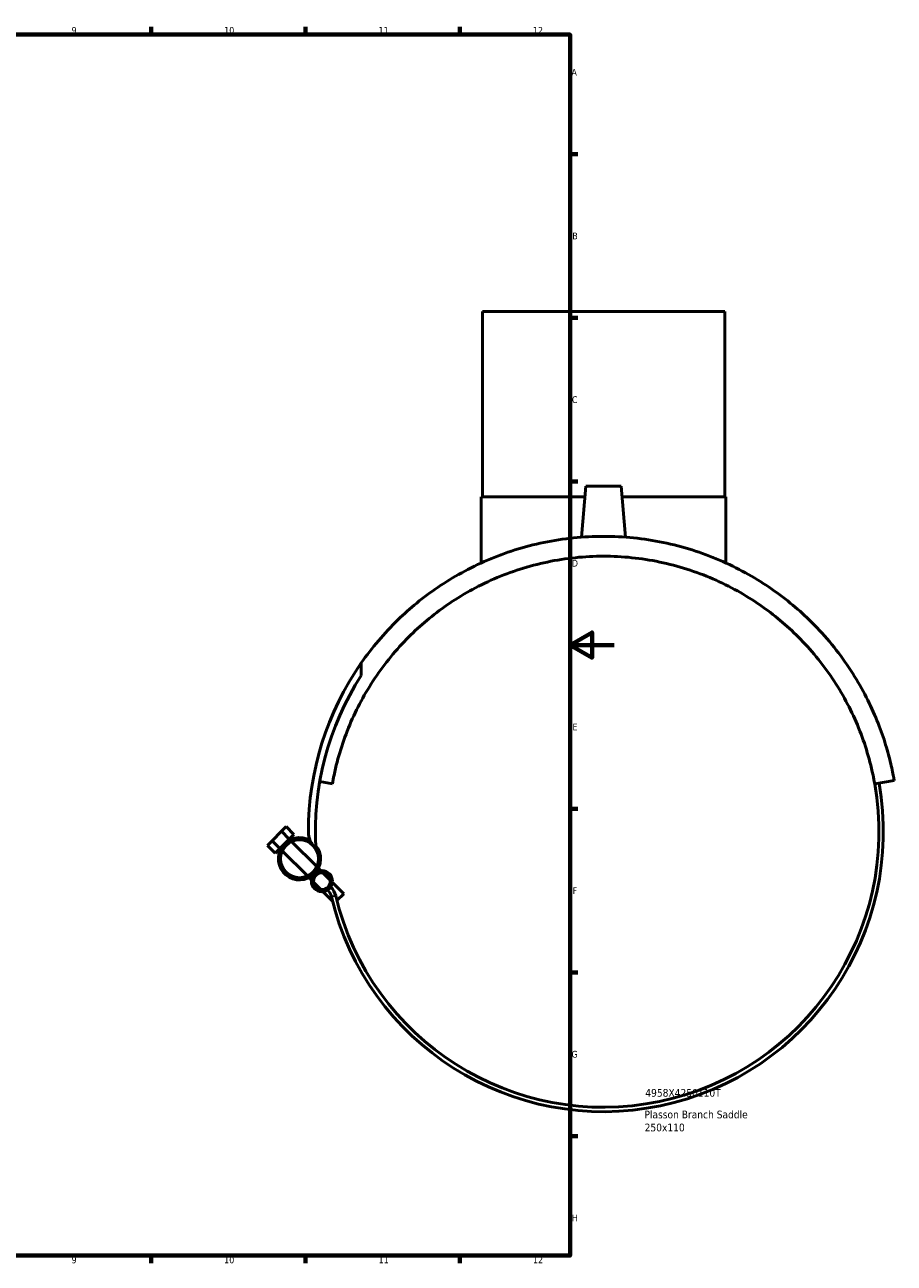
# Model space of a CAD drawing. Header units: millimetres. Extents: x -213 to 1360, y -331 to 902.
# Tile 5 of 6: x 573 to 968, y 17 to 578. Entities that reach past the tile are written whole.
import ezdxf

# ---------------------------------------------------------------- set-up
doc = ezdxf.new("R2010")
doc.units = ezdxf.units.MM
for name, color, linetype, lineweight in [('Border (ANSI)', 7, 'Continuous', 70), ('Title (ISO)', 7, 'Continuous', 50), ('Visible (ANSI)', 7, 'Continuous', 50), ('Visible Narrow (ANSI)', 7, 'Continuous', 35)]:
    doc.layers.add(name, color=color, linetype=linetype, lineweight=lineweight)
doc.styles.add('Note Text (ANSI)', font='tahoma.ttf')
doc.styles.add('Note Text (ISO)', font='tahoma.ttf')

# ---------------------------------------------------------------- blocks, each defined once
blk = doc.blocks.new('Borders Default Border')
at = {"layer": 'Border (ANSI)'}
for p, q in [((630.75, 574), (630.75, 577.45)), ((700.83, 574), (700.83, 577.45)), ((770.92, 574), (770.92, 577.45)), ((821, 519.75), (824.45, 519.75)), ((821, 445.5), (824.45, 445.5)), ((821, 371.25), (824.45, 371.25)), ((821, 222.75), (824.45, 222.75)), ((821, 148.5), (824.45, 148.5)), ((821, 74.25), (824.45, 74.25)), ((630.75, 20), (630.75, 16.55)), ((700.83, 20), (700.83, 16.55)), ((770.92, 20), (770.92, 16.55))]:
    blk.add_line(p, q, dxfattribs=at)
at = {"layer": 'Border (ANSI)', "flags": 128}
for points in [[(20, 20), (20, 574), (821, 574), (821, 20), (20, 20)], [(841, 297), (821, 297), (831, 302.77), (831, 291.23), (821, 297)]]:
    blk.add_lwpolyline(points, dxfattribs=at)
at = {"layer": 'Border (ANSI)', "attachment_point": 7, "style": 'Note Text (ANSI)'}
for s, insert, char_height in [('9', (594.7, 574.34), 3.05), ('10', (663.96, 574.34), 3.048), ('11', (734.04, 574.4), 3.048), ('12', (804.13, 574.4), 3.048), ('A', (821.63, 555.35), 3.05), ('B', (821.99, 481.1), 3.05), ('C', (821.8, 406.8), 3.05), ('D', (821.81, 332.6), 3.05), ('E', (822.05, 258.35), 3.05), ('F', (822.14, 184.1), 3.05), ('G', (821.66, 109.79), 3.05), ('H', (821.81, 35.6), 3.05), ('9', (594.7, 16.49), 3.05), ('10', (663.96, 16.49), 3.048), ('11', (734.04, 16.55), 3.048), ('12', (804.13, 16.55), 3.048)]:
    blk.add_mtext(s, dxfattribs=dict(at, insert=insert, char_height=char_height))
blk = doc.blocks.new('Title Blocks ISO')
at = {"layer": 'Title (ISO)', "style": 'Note Text (ISO)'}
for tag, p in [('PART_NUMBER_001', (34.13, 72.11)), ('DESCRIPTION_001', (33.74, 62.29)), ('DESCRIPTION_002', (33.83, 56.39))]:
    blk.add_attdef(tag, p, '', height=3.5, dxfattribs=at)

msp = doc.modelspace()

# ---------------------------------------------------------------- linework, layer by layer
at = {"layer": 'Visible (ANSI)'}
for p, q in [((781.175, 448.333), (891.175, 448.333)), ((781.175, 448.333), (781.175, 364.333)), ((891.175, 448.333), (891.175, 364.333)), ((828.175, 369.083), (826.152, 345.958)), ((828.175, 369.083), (844.175, 369.083)), ((844.175, 369.083), (846.198, 345.958)), ((780.675, 364.333), (827.759, 364.333)), ((780.675, 364.333), (780.675, 334.299)), ((844.59, 364.333), (891.675, 364.333)), ((891.675, 364.333), (891.675, 334.299)), ((726.217, 288.918), (726.217, 283.262)), ((713.074, 234.039), (707.313, 235.055)), ((968.139, 235.602), (959.276, 234.039)), ((689.946, 212.509), (692.068, 214.631)), ((695.603, 211.095), (692.068, 214.631)), ((683.582, 206.145), (685.704, 208.267)), ((685.704, 208.267), (689.946, 212.509)), ((685.704, 208.267), (689.239, 204.731)), ((689.946, 212.509), (693.482, 208.974)), ((693.482, 208.974), (691.361, 206.853)), ((695.603, 211.095), (693.482, 208.974)), ((693.822, 208.634), (693.482, 208.974)), ((687.118, 202.61), (683.582, 206.145)), ((689.239, 204.731), (687.118, 202.61)), ((691.361, 206.853), (689.239, 204.731)), ((689.579, 204.391), (689.239, 204.731)), ((701.727, 192.244), (690.328, 203.642)), ((705.969, 196.487), (694.571, 207.885)), ((703.56, 190.41), (702.476, 191.495)), ((707.803, 194.653), (706.718, 195.737)), ((712.102, 190.354), (708.803, 193.653)), ((707.859, 186.111), (704.561, 189.41)), ((718.231, 184.225), (713.102, 189.354)), ((713.145, 180.825), (708.859, 185.111)), ((718.231, 184.225), (715.133, 181.127))]:
    msp.add_line(p, q, dxfattribs=at)
for centre, radius in [((698.149, 200.064), 8.6), ((708.331, 189.882), 4.8), ((708.331, 189.882), 3.8)]:
    msp.add_circle(centre, radius, dxfattribs=at)
for centre, radius, start, end in [((836.175, 212.333), 134, 145.14317, 180), ((836.175, 212.333), 130.85, 147.17571, 183.3066), ((836.175, 212.333), 127, 193.45165, 10), ((836.175, 212.333), 125, 193.45165, 10), ((698.149, 200.064), 9.6, 59.73505, 315), ((712.315, 212.333), 10.141, 180, 228.09582), ((698.149, 200.064), 9.6, 315, 40.35138), ((706.375, 181.287), 6.461, 13.45165, 45), ((706.375, 181.287), 8.461, 13.45165, 45)]:
    msp.add_arc(centre, radius, start, end, dxfattribs=at)
for points, knots in [([(836.175, 346.333), (827.107, 346.333), (817.954, 345.398), (800.178, 341.726), (791.555, 338.99), (775.413, 332.087), (767.874, 327.913), (754.243, 318.685), (748.149, 313.633), (736.555, 302.383), (730.972, 295.745), (726.217, 288.918)], [-24.354516, -24.354516, -24.354516, -24.354516, -21.6342285, -21.6342285, -18.913941, -18.913941, -16.1936535, -16.1936535, -13.473366, -13.473366, -10.2281193, -10.2281193, -10.2281193, -10.2281193]), ([(968.139, 235.602), (968.139, 235.602), (968.117, 235.728), (968.04, 236.155), (967.986, 236.455), (967.785, 237.538), (967.601, 238.492), (967.152, 240.655), (966.887, 241.863), (966.277, 244.446), (965.931, 245.822), (964.76, 250.157), (963.81, 253.286), (961.526, 259.821), (960.191, 263.232), (955.52, 273.746), (951.542, 281.04), (941.799, 295.24), (936.034, 302.151), (924.201, 313.633), (918.107, 318.685), (904.475, 327.913), (896.936, 332.087), (880.795, 338.99), (872.171, 341.726), (854.395, 345.398), (845.242, 346.333), (836.175, 346.333)], [-48.7090321, -48.7090321, -48.7090321, -48.7090321, -48.2879894, -48.2879894, -47.8669467, -47.8669467, -47.0248613, -47.0248613, -46.182776, -46.182776, -45.3406906, -45.3406906, -43.6565198, -43.6565198, -41.9723491, -41.9723491, -38.6040076, -38.6040076, -35.2356661, -35.2356661, -32.5153786, -32.5153786, -29.7950911, -29.7950911, -27.0748036, -27.0748036, -24.354516, -24.354516, -24.354516, -24.354516]), ([(713.074, 234.039), (713.313, 235.394), (713.572, 236.735), (714.681, 242.006), (715.685, 245.841), (718.045, 253.393), (719.401, 257.108), (724.029, 268.115), (727.843, 275.219), (736.851, 288.656), (742.047, 294.982), (752.862, 305.796), (758.689, 310.737), (771.679, 319.699), (778.841, 323.721), (794.135, 330.346), (802.286, 332.956), (819.049, 336.45), (827.662, 337.333), (836.175, 337.333)], [45.9362301, 45.9362301, 45.9362301, 45.9362301, 46.42299, 46.42299, 47.8669694, 47.8669694, 49.3109487, 49.3109487, 52.1989075, 52.1989075, 55.0868663, 55.0868663, 57.6407864, 57.6407864, 60.1947065, 60.1947065, 62.7486267, 62.7486267, 65.3025468, 65.3025468, 65.3025468, 65.3025468]), ([(836.175, 337.333), (844.688, 337.333), (853.301, 336.45), (870.063, 332.956), (878.214, 330.346), (893.508, 323.721), (900.671, 319.699), (913.66, 310.737), (919.488, 305.796), (930.302, 294.982), (935.499, 288.656), (944.507, 275.219), (948.321, 268.115), (952.948, 257.108), (954.305, 253.393), (956.665, 245.841), (957.669, 242.006), (958.777, 236.735), (959.037, 235.394), (959.276, 234.039)], [65.3025468, 65.3025468, 65.3025468, 65.3025468, 67.8564669, 67.8564669, 70.410387, 70.410387, 72.9643072, 72.9643072, 75.5182273, 75.5182273, 78.4061861, 78.4061861, 81.2941448, 81.2941448, 82.7381242, 82.7381242, 84.1821036, 84.1821036, 84.6688634, 84.6688634, 84.6688634, 84.6688634])]:
    msp.add_open_spline(points, degree=3, knots=knots, dxfattribs=at)
at = {"layer": 'Visible Narrow (ANSI)'}
msp.add_line((714.592, 183.252), (712.671, 182.792), dxfattribs=at)

# ---------------------------------------------------------------- block references
msp.add_blockref('Borders Default Border', (0, 0))
msp.add_blockref('Title Blocks ISO', (821, 20)).add_auto_attribs({'PART_NUMBER_001': '4958X4250110T', 'DESCRIPTION_001': 'Plasson Branch Saddle', 'DESCRIPTION_002': '250x110'})

doc.saveas('drawing.dxf')
